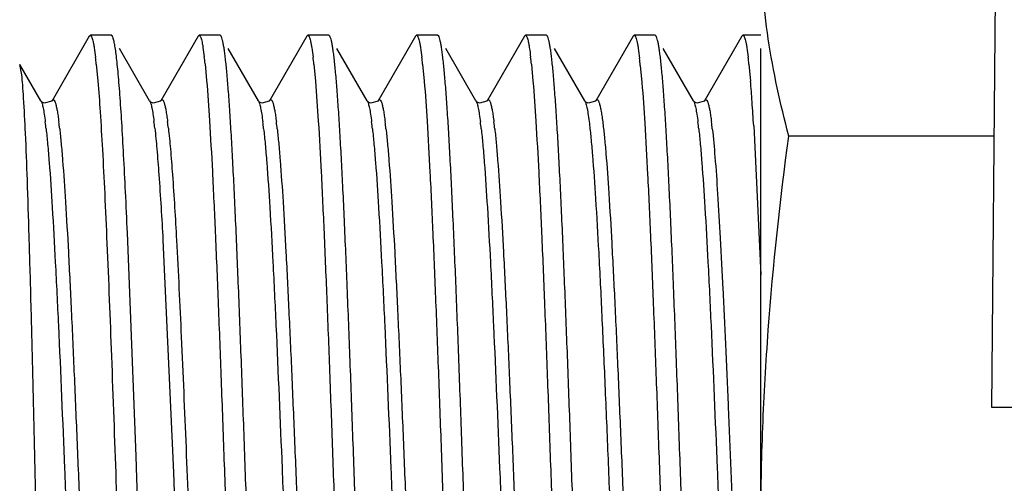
# Model space of a CAD drawing. Header units: inches. Extents: x 0 to 22, y 0 to 17.
# Tile 19 of 35: x 8.458 to 8.709, y 13.381 to 13.499. Entities that reach past the tile are written whole.
import ezdxf

# ---------------------------------------------------------------- set-up
doc = ezdxf.new("R2010")
doc.units = ezdxf.units.IN
doc.header["$LTSCALE"] = 1.21
doc.header["$MEASUREMENT"] = 0
doc.layers.get('0').update_dxf_attribs({"linetype": 'CONTINUOUS'})
doc.layers.add('DIMENSIONS', color=7, linetype='CONTINUOUS')
doc.styles.get("Standard").update_dxf_attribs({"font": 'txt', "width": 0.8})
doc.dimstyles.new('DIMSTYLE_1', dxfattribs={"dimtxt": 0.125, "dimasz": 0.18, "dimexe": 0.18, "dimexo": 0.0625, "dimgap": 0.09, "dimtad": 0, "dimtih": 1, "dimtoh": 1, "dimdec": 3, "dimzin": 4, "dimdsep": 46, "dimtxsty": 'STANDARD', "dimblk": '_FILLED', "dimblk1": '_FILLED', "dimblk2": '_FILLED', "dimcen": 0.09, "dimadec": 0, "dimazin": 0, "dimtp": 0.01, "dimtm": 0.01, "dimtfac": 1, "dimtdec": 3, "dimtofl": 0, "dimtmove": 0, "dimatfit": 3, "dimldrblk": '_FILLED', "dimfxl": 1, "dimtolj": 1, "dimtzin": 4, "dimarcsym": 0})

# ---------------------------------------------------------------- blocks, each defined once
blk = doc.blocks.new('_FILLED')
at = {"color": 0, "linetype": 'BYBLOCK'}
blk.add_solid([(0, 0), (-1, 0.1736111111), (-1, -0.1736111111)], dxfattribs=at)
blk = doc.blocks.new('*D0')
at = {"layer": 'DIMENSIONS', "color": 2, "linetype": 'CONTINUOUS'}
for p, q in [((7.6029088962, 13.7804308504), (7.6029088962, 14.1404308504)), ((8.6667422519, 13.7804308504), (7.4779088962, 13.7804308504)), ((8.6667422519, 13.0004308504), (7.4779088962, 13.0004308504)), ((7.6029088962, 13.0004308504), (7.6029088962, 12.6404308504))]:
    blk.add_line(p, q, dxfattribs=at)
at = {"layer": 'DIMENSIONS', "color": 2, "linetype": 'CONTINUOUS', "xscale": 0.18, "yscale": 0.18, "zscale": 0.18}
for p, rotation in [((7.6029088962, 13.7804308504), 270), ((7.6029088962, 13.0004308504), 90)]:
    blk.add_blockref('_FILLED', p, dxfattribs=dict(at, rotation=rotation))
at = {"layer": 'DIMENSIONS', "color": 2, "linetype": 'CONTINUOUS', "insert": (7.6029088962, 13.4529308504), "char_height": 0.125, "width": 1.225, "attachment_point": 2, "line_spacing_factor": 0.9}
blk.add_mtext('.780{\\Ftxt.shx;\\W1.000000;\\H0.125000; }[19.81]', dxfattribs=at)

msp = doc.modelspace()

# ---------------------------------------------------------------- linework, layer by layer
at = {"color": 7, "linetype": 'CONTINUOUS'}
for p, q in [((8.706099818, 13.4004308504), (8.7092430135, 13.7606053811)), ((8.4756364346, 13.4951971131), (8.4661182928, 13.4787466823)), ((8.4756364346, 13.495197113), (8.4759067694, 13.4954308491)), ((8.4812578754, 13.4954308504), (8.4759067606, 13.4954308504)), ((8.4815282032, 13.4951971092), (8.4812578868, 13.4954308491)), ((8.5034064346, 13.4951971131), (8.4938882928, 13.4787466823)), ((8.5034064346, 13.4951971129), (8.503676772, 13.4954308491)), ((8.5090278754, 13.4954308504), (8.5036767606, 13.4954308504)), ((8.5092982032, 13.495197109), (8.5090278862, 13.4954308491)), ((8.5311764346, 13.4951971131), (8.5216582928, 13.4787466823)), ((8.5311764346, 13.495197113), (8.5314467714, 13.4954308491)), ((8.5367978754, 13.4954308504), (8.5314467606, 13.4954308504)), ((8.5370682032, 13.495197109), (8.5367978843, 13.4954308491)), ((8.5589464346, 13.4951971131), (8.5494282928, 13.4787466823)), ((8.5589464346, 13.495197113), (8.5592167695, 13.4954308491)), ((8.5645678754, 13.4954308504), (8.5592167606, 13.4954308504)), ((8.5648382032, 13.495197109), (8.5645678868, 13.4954308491)), ((8.5867164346, 13.4951971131), (8.5771982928, 13.4787466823)), ((8.5867164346, 13.495197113), (8.586986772, 13.4954308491)), ((8.5923378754, 13.4954308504), (8.5869867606, 13.4954308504)), ((8.5926082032, 13.4951971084), (8.5923378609, 13.4954308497)), ((8.6144864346, 13.4951971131), (8.6049682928, 13.4787466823)), ((8.6144864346, 13.4951971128), (8.6147567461, 13.4954308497)), ((8.6201078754, 13.4954308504), (8.6147567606, 13.4954308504)), ((8.6203782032, 13.495197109), (8.6201078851, 13.4954308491)), ((8.6422564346, 13.4951971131), (8.6327382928, 13.4787466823)), ((8.6422564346, 13.495197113), (8.6425267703, 13.4954308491)), ((8.647099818, 13.4954308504), (8.6425267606, 13.4954308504)), ((8.491046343, 13.4787466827), (8.4833296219, 13.4920829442)), ((8.518816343, 13.4787466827), (8.5110996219, 13.4920829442)), ((8.546586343, 13.4787466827), (8.5388696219, 13.4920829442)), ((8.574356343, 13.4787466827), (8.5666396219, 13.4920829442)), ((8.602126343, 13.4787466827), (8.5944096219, 13.4920829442)), ((8.629896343, 13.4787466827), (8.6221796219, 13.4920829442)), ((8.463276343, 13.4787466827), (8.4579199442, 13.4880030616)), ((8.4584092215, 13.4853632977), (8.4579199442, 13.488003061)), ((8.4774313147, 13.4880677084), (8.477832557, 13.4837512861)), ((8.5051896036, 13.4881792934), (8.5055899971, 13.4839007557)), ((8.5329713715, 13.4880671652), (8.5333725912, 13.4837508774)), ((8.5607413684, 13.4880671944), (8.5611425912, 13.4837508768)), ((8.5885113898, 13.4880669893), (8.5889126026, 13.4837507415)), ((8.6163144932, 13.4877470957), (8.616715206, 13.4833584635)), ((8.6440514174, 13.4880667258), (8.644452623, 13.4837504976)), ((8.463276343, 13.4787466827), (8.4632916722, 13.4787195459)), ((8.4635790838, 13.4784108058), (8.4632916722, 13.4787195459)), ((8.4661182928, 13.4787466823), (8.4661342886, 13.4787736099)), ((8.491046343, 13.4787466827), (8.4910616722, 13.4787195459)), ((8.4913490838, 13.4784108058), (8.4910616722, 13.4787195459)), ((8.4938882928, 13.4787466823), (8.4939042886, 13.4787736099)), ((8.518816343, 13.4787466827), (8.5188316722, 13.4787195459)), ((8.5191190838, 13.4784108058), (8.5188316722, 13.4787195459)), ((8.5216582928, 13.4787466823), (8.5216742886, 13.4787736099)), ((8.546586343, 13.4787466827), (8.5466016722, 13.4787195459)), ((8.5468890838, 13.4784108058), (8.5466016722, 13.4787195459)), ((8.5494282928, 13.4787466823), (8.5494442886, 13.4787736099)), ((8.574356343, 13.4787466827), (8.5743716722, 13.4787195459)), ((8.5746590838, 13.4784108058), (8.5743716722, 13.4787195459)), ((8.5771982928, 13.4787466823), (8.5772142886, 13.4787736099)), ((8.602126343, 13.4787466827), (8.6021416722, 13.4787195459)), ((8.6024290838, 13.4784108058), (8.6021416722, 13.4787195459)), ((8.6049682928, 13.4787466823), (8.6049842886, 13.4787736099)), ((8.629896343, 13.4787466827), (8.6299116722, 13.4787195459)), ((8.6301990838, 13.4784108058), (8.6299116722, 13.4787195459)), ((8.6327382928, 13.4787466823), (8.6327542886, 13.4787736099)), ((8.6452553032, 13.47235743), (8.6470998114, 13.434279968)), ((8.4875770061, 13.3880027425), (8.4853740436, 13.445028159)), ((12.706099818, 13.4004308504), (8.706099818, 13.4004308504)), ((8.4877773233, 13.3823774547), (8.4875770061, 13.3880027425)), ((8.4824479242, 13.3817659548), (8.4826486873, 13.3761015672)), ((8.4881779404, 13.3710653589), (8.4877773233, 13.3823774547))]:
    msp.add_line(p, q, dxfattribs=at)
at = {"color": 6, "linetype": 'CONTINUOUS'}
for p, q in [((8.647099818, 13.2657209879), (8.647099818, 13.4920551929)), ((8.706704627, 13.4697350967), (8.6542295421, 13.4697350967))]:
    msp.add_line(p, q, dxfattribs=at)
at = {"color": 9, "linetype": 'CONTINUOUS'}
for p, q in [((8.4944350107, 13.4431415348), (8.4971287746, 13.3838839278)), ((8.4971287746, 13.3838839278), (8.4973359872, 13.3788193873))]:
    msp.add_line(p, q, dxfattribs=at)
at = {"color": 7, "linetype": 'CONTINUOUS'}
for points in [[(8.4661342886, 13.4787736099), (8.4660477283, 13.4786454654), (8.4641446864, 13.4781071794), (8.4635790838, 13.4784108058)], [(8.4939042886, 13.4787736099), (8.4938177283, 13.4786454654), (8.4919146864, 13.4781071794), (8.4913490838, 13.4784108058)], [(8.5216742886, 13.4787736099), (8.5215877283, 13.4786454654), (8.5196846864, 13.4781071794), (8.5191190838, 13.4784108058)], [(8.5494442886, 13.4787736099), (8.5493577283, 13.4786454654), (8.5474546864, 13.4781071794), (8.5468890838, 13.4784108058)], [(8.5772142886, 13.4787736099), (8.5771277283, 13.4786454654), (8.5752246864, 13.4781071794), (8.5746590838, 13.4784108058)], [(8.6049842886, 13.4787736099), (8.6048977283, 13.4786454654), (8.6029946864, 13.4781071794), (8.6024290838, 13.4784108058)], [(8.6327542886, 13.4787736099), (8.6326677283, 13.4786454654), (8.6307646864, 13.4781071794), (8.6301990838, 13.4784108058)]]:
    msp.add_lwpolyline(points, dxfattribs=at)
for centre, radius, start, end in [((8.361769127, 13.4760630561), 0.1162835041, 5.9255486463, 6.8165462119), ((8.3923219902, 13.4763788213), 0.1134828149, 5.9686717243, 6.8730779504), ((8.4172979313, 13.4760617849), 0.1162947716, 5.9253331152, 6.8163544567), ((8.4450690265, 13.4760619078), 0.1162936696, 5.9253430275, 6.8163811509), ((8.4728340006, 13.4760613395), 0.1162987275, 5.9252643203, 6.8162822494), ((8.4922600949, 13.4751296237), 0.1246944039, 5.8075362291, 6.6547867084), ((8.5283696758, 13.4760608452), 0.1163030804, 5.9251560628, 6.8162259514), ((8.2666480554, 13.4522349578), 0.3791167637, 3.9723101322, 4.768434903), ((8.0033276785, 13.4334941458), 0.6431029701, 3.4645457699, 4.0127972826)]:
    msp.add_arc(centre, radius, start, end, dxfattribs=at)
at = {"color": 9, "linetype": 'CONTINUOUS'}
for centre, radius, start, end in [((8.3534047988, 13.4592157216), 0.1118908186, 6.34042324, 7.2400078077), ((8.3568689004, 13.4592157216), 0.1118908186, 6.3404232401, 7.2400078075), ((8.3850251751, 13.4596821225), 0.1080123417, 6.4070891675, 7.3264389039), ((8.3884892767, 13.4596821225), 0.1080123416, 6.4070891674, 7.326438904), ((8.4089447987, 13.4592157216), 0.1118908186, 6.3404232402, 7.2400078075), ((8.4124089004, 13.4592157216), 0.1118908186, 6.34042324, 7.2400078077), ((8.4367147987, 13.4592157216), 0.1118908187, 6.3404232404, 7.2400078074), ((8.4401789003, 13.4592157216), 0.1118908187, 6.3404232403, 7.2400078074), ((8.4644847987, 13.4592157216), 0.1118908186, 6.3404232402, 7.2400078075), ((8.4679489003, 13.4592157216), 0.1118908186, 6.3404232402, 7.2400078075), ((8.5200247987, 13.4592157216), 0.1118908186, 6.3404232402, 7.2400078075), ((8.5234889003, 13.4592157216), 0.1118908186, 6.3404232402, 7.2400078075)]:
    msp.add_arc(centre, radius, start, end, dxfattribs=at)
at = {"color": 6, "linetype": 'CONTINUOUS'}
for points, knots in [([(8.6542295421, 13.4697350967), (8.652045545, 13.4778858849), (8.6493388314, 13.4902397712), (8.6474256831, 13.5069051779), (8.647099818, 13.5152336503), (8.647099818, 13.5193872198)], [0, 0, 0, 0, 0.5033879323, 0.7522187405, 1, 1, 1, 1]), ([(8.647099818, 13.3704308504), (8.647099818, 13.3787333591), (8.647423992, 13.3953402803), (8.6493234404, 13.4285001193), (8.6520248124, 13.4532787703), (8.6542295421, 13.4697350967)], [0, 0, 0, 0, 0.2500125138, 0.5000249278, 1, 1, 1, 1])]:
    msp.add_open_spline(points, degree=3, knots=knots, dxfattribs=at)
at = {"color": 7, "linetype": 'CONTINUOUS'}
for points, knots in [([(8.4759067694, 13.4954308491), (8.4759691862, 13.495430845), (8.4760699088, 13.4953594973), (8.4761638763, 13.4952255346), (8.4762859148, 13.4949942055), (8.476426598, 13.4945922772), (8.4765878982, 13.4939782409), (8.4767496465, 13.4931921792), (8.4769857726, 13.4918051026), (8.4771335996, 13.490674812), (8.4772306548, 13.4898648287)], [0, 0, 0, 0, 0.0321708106, 0.0557492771, 0.0856679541, 0.1660226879, 0.2748727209, 0.4126760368, 0.5795326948, 1, 1, 1, 1]), ([(8.4853740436, 13.445028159), (8.4852205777, 13.4485108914), (8.4849172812, 13.4551415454), (8.484442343, 13.4645469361), (8.4839687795, 13.4728401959), (8.483559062, 13.4790093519), (8.4832243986, 13.4833155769), (8.4829861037, 13.4860516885), (8.4827484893, 13.4884461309), (8.4825116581, 13.4904918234), (8.4822767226, 13.4921834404), (8.4820433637, 13.4935156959), (8.4818386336, 13.4943990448), (8.4816638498, 13.4949185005), (8.4815750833, 13.4951160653), (8.4815282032, 13.4951971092)], [0, 0, 0, 0, 0.207574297, 0.3952220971, 0.5607375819, 0.7021821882, 0.763352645, 0.8179142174, 0.865713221, 0.9066198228, 0.9405315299, 0.9673809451, 0.9871567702, 0.9944251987, 1, 1, 1, 1]), ([(8.503676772, 13.4954308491), (8.5037385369, 13.4954308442), (8.5038382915, 13.4953609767), (8.5039316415, 13.4952291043), (8.5040525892, 13.4950018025), (8.5041921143, 13.4946067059), (8.5043520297, 13.4940031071), (8.5045124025, 13.4932303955), (8.504746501, 13.4918668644), (8.5048930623, 13.490755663), (8.5049892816, 13.4899593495)], [0, 0, 0, 0, 0.03236355, 0.0559981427, 0.0859524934, 0.1663336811, 0.2751681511, 0.4129253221, 0.5797130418, 1, 1, 1, 1]), ([(8.5209870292, 13.2571110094), (8.5207017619, 13.2605163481), (8.5201727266, 13.2682684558), (8.5194646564, 13.2811879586), (8.518751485, 13.2965394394), (8.5180343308, 13.3139045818), (8.5173152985, 13.3328103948), (8.5165951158, 13.3527415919), (8.5158744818, 13.3731549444), (8.5151539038, 13.3934940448), (8.5144339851, 13.4132045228), (8.5137152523, 13.4317491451), (8.5131003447, 13.4462408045), (8.5126000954, 13.4568748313), (8.5122373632, 13.4640012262), (8.5118751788, 13.4704889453), (8.5115136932, 13.4762937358), (8.5111534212, 13.4813761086), (8.5107945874, 13.4857014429), (8.510482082, 13.4888176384), (8.5102247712, 13.4909090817), (8.5100445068, 13.4921725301), (8.5098650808, 13.4932283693), (8.509687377, 13.4940761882), (8.5095115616, 13.4947138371), (8.5093749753, 13.4950643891), (8.5092982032, 13.495197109)], [0, 0, 0, 0, 0.0429895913, 0.0977403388, 0.1627720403, 0.2363191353, 0.3163816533, 0.4007809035, 0.4872194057, 0.5733438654, 0.6568095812, 0.7353446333, 0.8068121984, 0.8392794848, 0.8692695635, 0.8965788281, 0.9210223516, 0.9424353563, 0.9606748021, 0.9756212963, 0.9818297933, 0.9871828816, 0.9916745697, 0.9953025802, 0.9980711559, 1, 1, 1, 1]), ([(8.5314467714, 13.4954308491), (8.5315091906, 13.4954308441), (8.531609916, 13.4953594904), (8.5317038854, 13.4952255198), (8.5318259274, 13.4949941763), (8.5319666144, 13.4945922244), (8.5321279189, 13.4939781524), (8.5322896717, 13.4931920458), (8.5325258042, 13.4918048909), (8.5326736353, 13.4906745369), (8.5327706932, 13.4898645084)], [0, 0, 0, 0, 0.0321702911, 0.0557486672, 0.085667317, 0.1660221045, 0.2748722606, 0.4126757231, 0.5795325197, 1, 1, 1, 1]), ([(8.5487570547, 13.2571107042), (8.5484717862, 13.2605160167), (8.5479427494, 13.2682680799), (8.5472346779, 13.2811875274), (8.5465215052, 13.2965389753), (8.5458043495, 13.313904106), (8.5450853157, 13.3328099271), (8.5443651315, 13.3527411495), (8.543644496, 13.3731545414), (8.5429239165, 13.3934936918), (8.5422039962, 13.4132042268), (8.5414852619, 13.431748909), (8.540870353, 13.4462406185), (8.5403701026, 13.456874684), (8.5400073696, 13.4640011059), (8.5396451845, 13.47048885), (8.5392836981, 13.4762936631), (8.5389234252, 13.4813760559), (8.5385645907, 13.4857014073), (8.5382520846, 13.488817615), (8.5379947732, 13.4909090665), (8.5378145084, 13.4921725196), (8.537635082, 13.4932283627), (8.5374573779, 13.4940761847), (8.5372815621, 13.4947138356), (8.5371449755, 13.4950643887), (8.5370682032, 13.495197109)], [0, 0, 0, 0, 0.0429892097, 0.0977396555, 0.1627711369, 0.2363180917, 0.3163805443, 0.4007797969, 0.4872183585, 0.5733429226, 0.6568087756, 0.7353439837, 0.8068117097, 0.839279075, 0.8692692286, 0.8965785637, 0.9210221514, 0.9424352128, 0.9606747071, 0.9756212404, 0.9818297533, 0.9871828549, 0.9916745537, 0.9953025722, 0.9980711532, 1, 1, 1, 1]), ([(8.5592167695, 13.4954308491), (8.5592791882, 13.4954308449), (8.5593799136, 13.4953594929), (8.5594738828, 13.4952255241), (8.5595959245, 13.4949941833), (8.5597366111, 13.4945922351), (8.5598979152, 13.4939781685), (8.5600596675, 13.493192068), (8.5602957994, 13.4918049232), (8.5604436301, 13.4906745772), (8.5605406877, 13.4898645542)], [0, 0, 0, 0, 0.0321702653, 0.0557485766, 0.0856671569, 0.1660218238, 0.2748719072, 0.4126753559, 0.5795322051, 1, 1, 1, 1]), ([(8.5765270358, 13.25711093), (8.5762417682, 13.2605162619), (8.5757127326, 13.2682683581), (8.575004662, 13.2811878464), (8.5742914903, 13.2965393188), (8.5735743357, 13.3139044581), (8.5728553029, 13.3328102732), (8.5721351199, 13.352741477), (8.5714144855, 13.3731548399), (8.5706939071, 13.3934939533), (8.569973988, 13.4132044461), (8.5692552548, 13.4317490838), (8.5686403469, 13.4462407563), (8.5681400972, 13.4568747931), (8.5677773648, 13.464001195), (8.5674151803, 13.4704889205), (8.5670536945, 13.4762937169), (8.5666934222, 13.4813760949), (8.5663345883, 13.4857014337), (8.5660220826, 13.4888176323), (8.5657647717, 13.4909090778), (8.5655845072, 13.4921725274), (8.5654050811, 13.4932283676), (8.5652273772, 13.4940761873), (8.5650515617, 13.4947138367), (8.5649149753, 13.495064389), (8.5648382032, 13.495197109)], [0, 0, 0, 0, 0.042989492, 0.0977401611, 0.1627718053, 0.2363188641, 0.3163813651, 0.4007806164, 0.4872191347, 0.5733436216, 0.6568093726, 0.7353444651, 0.8068120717, 0.8392793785, 0.8692694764, 0.8965787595, 0.9210222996, 0.9424353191, 0.9606747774, 0.9756212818, 0.9818297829, 0.9871828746, 0.9916745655, 0.9953025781, 0.9980711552, 1, 1, 1, 1]), ([(8.586986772, 13.4954308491), (8.5870491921, 13.4954308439), (8.5871499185, 13.4953594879), (8.5872438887, 13.4952255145), (8.587365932, 13.4949941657), (8.5875066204, 13.4945922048), (8.5876679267, 13.4939781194), (8.5878296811, 13.4931919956), (8.5880658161, 13.4918048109), (8.5882136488, 13.4906744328), (8.5883107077, 13.4898643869)], [0, 0, 0, 0, 0.0321700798, 0.0557484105, 0.0856670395, 0.1660218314, 0.274872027, 0.412675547, 0.5795324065, 1, 1, 1, 1]), ([(8.6043097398, 13.2569597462), (8.6040237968, 13.2603520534), (8.6034940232, 13.2680819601), (8.6027853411, 13.2809738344), (8.6020715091, 13.2963088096), (8.6013536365, 13.3136681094), (8.6006338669, 13.3325778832), (8.5999129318, 13.3525216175), (8.5991915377, 13.3729545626), (8.5984701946, 13.3933185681), (8.5977495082, 13.4130573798), (8.5970300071, 13.4316318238), (8.5964144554, 13.4461483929), (8.5959136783, 13.4568016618), (8.5955505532, 13.4639414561), (8.5951879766, 13.4704415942), (8.5948260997, 13.4762576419), (8.5944654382, 13.4813499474), (8.5941062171, 13.4856837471), (8.5937933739, 13.4888060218), (8.5935357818, 13.4909015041), (8.593355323, 13.4921673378), (8.5931757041, 13.4932251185), (8.5929978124, 13.4940744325), (8.5928218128, 13.4947131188), (8.592685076, 13.4950642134), (8.5926082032, 13.4951971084)], [0, 0, 0, 0, 0.0427996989, 0.0974001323, 0.1623221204, 0.2357993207, 0.3158293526, 0.4002296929, 0.4866978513, 0.572874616, 0.6564087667, 0.7350215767, 0.8065694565, 0.839075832, 0.8691032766, 0.8964474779, 0.9209228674, 0.9423640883, 0.9606275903, 0.975593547, 0.9818099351, 0.9871696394, 0.991666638, 0.9952986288, 0.9980698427, 1, 1, 1, 1]), ([(8.6147567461, 13.4954308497), (8.6148211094, 13.4954308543), (8.6149246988, 13.4953550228), (8.6150204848, 13.4952147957), (8.6151457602, 13.494971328), (8.6152898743, 13.4945488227), (8.6154552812, 13.4939033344), (8.6156211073, 13.4930770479), (8.6158632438, 13.4916190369), (8.6160148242, 13.490431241), (8.6161143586, 13.4895800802)], [0, 0, 0, 0, 0.0316182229, 0.0550368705, 0.0848544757, 0.1651352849, 0.2740313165, 0.4119676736, 0.5790216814, 1, 1, 1, 1]), ([(8.6320670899, 13.2571102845), (8.6317818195, 13.2605155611), (8.6312527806, 13.2682675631), (8.6305447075, 13.2811869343), (8.6298315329, 13.2965383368), (8.6291143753, 13.3139034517), (8.6283953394, 13.3328092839), (8.6276751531, 13.3527405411), (8.6269545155, 13.3731539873), (8.6262339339, 13.3934932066), (8.6255140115, 13.41320382), (8.6247952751, 13.4317485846), (8.6241803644, 13.4462403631), (8.6236801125, 13.4568744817), (8.6233173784, 13.4640009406), (8.6229551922, 13.470488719), (8.6225937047, 13.4762935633), (8.6222334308, 13.4813759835), (8.6218745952, 13.4857013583), (8.6215620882, 13.4888175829), (8.621304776, 13.4909090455), (8.6211245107, 13.4921725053), (8.6209450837, 13.4932283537), (8.6207673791, 13.4940761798), (8.6205915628, 13.4947138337), (8.6204549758, 13.4950643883), (8.6203782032, 13.495197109)], [0, 0, 0, 0, 0.042988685, 0.0977387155, 0.162769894, 0.2363166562, 0.3163790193, 0.4007782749, 0.4872169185, 0.573341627, 0.656807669, 0.7353430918, 0.8068110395, 0.8392785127, 0.8692687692, 0.8965782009, 0.9210218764, 0.9424350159, 0.9606745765, 0.9756211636, 0.9818296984, 0.9871828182, 0.9916745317, 0.9953025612, 0.9980711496, 1, 1, 1, 1]), ([(8.6425267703, 13.4954308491), (8.6425891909, 13.4954308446), (8.6426899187, 13.4953594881), (8.6427838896, 13.4952255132), (8.6429059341, 13.4949941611), (8.6430466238, 13.494592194), (8.6432079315, 13.4939780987), (8.6433696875, 13.4931919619), (8.6436058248, 13.4918047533), (8.6437536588, 13.4906743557), (8.6438507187, 13.4898642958)], [0, 0, 0, 0, 0.0321697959, 0.0557479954, 0.0856665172, 0.1660211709, 0.2748713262, 0.412674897, 0.5795318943, 1, 1, 1, 1]), ([(8.46213951, 13.3704308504), (8.4619874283, 13.3770546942), (8.4616868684, 13.3900984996), (8.4612318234, 13.4091829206), (8.4607760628, 13.4271380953), (8.4603199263, 13.4434681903), (8.4598656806, 13.4577168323), (8.4594127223, 13.4694799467), (8.4590166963, 13.477567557), (8.458676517, 13.4825451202), (8.458503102, 13.4845141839), (8.4584092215, 13.4853632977)], [0, 0, 0, 0, 0.1728352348, 0.3403512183, 0.4979779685, 0.6413646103, 0.7665043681, 0.8698539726, 0.9484458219, 0.977715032, 1, 1, 1, 1]), ([(8.477832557, 13.4837512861), (8.478051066, 13.4811429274), (8.4784666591, 13.4753254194), (8.4790305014, 13.4657526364), (8.4795974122, 13.4545584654), (8.4803899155, 13.4369655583), (8.481347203, 13.4125415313), (8.4820721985, 13.3923485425), (8.4824479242, 13.3817659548)], [0, 0, 0, 0, 0.0769129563, 0.1713674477, 0.2817734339, 0.4062629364, 0.6888433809, 1, 1, 1, 1]), ([(8.5055899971, 13.4839007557), (8.5058759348, 13.480508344), (8.5064057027, 13.4727782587), (8.50711438, 13.4598861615), (8.5078282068, 13.4445510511), (8.5085460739, 13.4271917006), (8.5092658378, 13.4082819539), (8.509986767, 13.3883383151), (8.5107081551, 13.3679055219), (8.5114294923, 13.3475417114), (8.5121501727, 13.327803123), (8.5128696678, 13.3092289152), (8.5134852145, 13.2947125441), (8.5139859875, 13.284059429), (8.5143491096, 13.2769197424), (8.514711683, 13.2704197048), (8.5150735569, 13.2646037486), (8.5154342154, 13.2595115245), (8.5157934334, 13.255177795), (8.516106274, 13.2520555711), (8.5163638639, 13.2499601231), (8.5165443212, 13.2486943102), (8.5167239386, 13.2476365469), (8.5169018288, 13.2467872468), (8.5170778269, 13.2461485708), (8.5172145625, 13.2457974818), (8.5172914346, 13.245664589)], [0, 0, 0, 0, 0.0428012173, 0.0974028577, 0.1623257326, 0.2358035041, 0.31583381, 0.4002341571, 0.4867020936, 0.5728784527, 0.6564120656, 0.7350242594, 0.8065714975, 0.8390775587, 0.8691046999, 0.8964486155, 0.920923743, 0.9423647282, 0.9606280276, 0.9755938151, 0.9818101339, 0.9871697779, 0.9916667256, 0.9952986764, 0.9980698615, 1, 1, 1, 1]), ([(8.5333725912, 13.4837508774), (8.5336578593, 13.480345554), (8.5341868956, 13.4725934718), (8.5348949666, 13.459674), (8.535608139, 13.4443225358), (8.5363252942, 13.4269573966), (8.5370443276, 13.4080515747), (8.5377645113, 13.3881203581), (8.5384851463, 13.367706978), (8.5392057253, 13.3473678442), (8.5399256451, 13.3276573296), (8.5406443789, 13.3091126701), (8.5412592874, 13.2946209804), (8.5417595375, 13.2839869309), (8.5421222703, 13.2768605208), (8.5424844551, 13.2703727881), (8.5428459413, 13.2645679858), (8.5432062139, 13.2594856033), (8.5435650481, 13.2551602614), (8.5438775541, 13.252044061), (8.5441348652, 13.249952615), (8.5443151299, 13.2486891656), (8.5444945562, 13.2476333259), (8.5446722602, 13.2467855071), (8.5448480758, 13.246147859), (8.5449846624, 13.2457973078), (8.5450614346, 13.2456645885)], [0, 0, 0, 0, 0.0429893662, 0.0977399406, 0.1627715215, 0.2363185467, 0.316381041, 0.4007803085, 0.4872188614, 0.5733433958, 0.6568092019, 0.7353443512, 0.8068120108, 0.8392793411, 0.8692694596, 0.8965787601, 0.9210223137, 0.9424353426, 0.9606748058, 0.9756213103, 0.9818298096, 0.9871828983, 0.9916745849, 0.995302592, 0.9980711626, 1, 1, 1, 1]), ([(8.5611425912, 13.4837508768), (8.5614278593, 13.4803455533), (8.5619568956, 13.4725934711), (8.5626649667, 13.4596739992), (8.563378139, 13.4443225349), (8.5640952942, 13.4269573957), (8.5648143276, 13.4080515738), (8.5655345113, 13.3881203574), (8.5662551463, 13.3677069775), (8.5669757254, 13.3473678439), (8.5676956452, 13.3276573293), (8.5684143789, 13.3091126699), (8.5690292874, 13.2946209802), (8.5695295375, 13.2839869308), (8.5698922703, 13.2768605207), (8.5702544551, 13.270372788), (8.5706159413, 13.2645679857), (8.5709762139, 13.2594856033), (8.5713350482, 13.2551602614), (8.5716475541, 13.252044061), (8.5719048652, 13.249952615), (8.5720851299, 13.2486891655), (8.5722645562, 13.2476333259), (8.5724422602, 13.2467855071), (8.5726180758, 13.246147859), (8.5727546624, 13.2457973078), (8.5728314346, 13.2456645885)], [0, 0, 0, 0, 0.042989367, 0.0977399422, 0.1627715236, 0.2363185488, 0.316381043, 0.4007803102, 0.4872188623, 0.5733433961, 0.6568092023, 0.7353443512, 0.8068120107, 0.8392793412, 0.8692694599, 0.8965787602, 0.921022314, 0.9424353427, 0.9606748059, 0.9756213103, 0.9818298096, 0.9871828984, 0.991674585, 0.9953025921, 0.9980711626, 1, 1, 1, 1]), ([(8.5889126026, 13.4837507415), (8.5891978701, 13.4803454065), (8.5897269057, 13.4725933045), (8.5904349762, 13.4596738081), (8.591148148, 13.4443223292), (8.5918653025, 13.4269571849), (8.5925843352, 13.4080513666), (8.5933045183, 13.3881201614), (8.5940251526, 13.3677067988), (8.594745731, 13.3473676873), (8.5954656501, 13.327657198), (8.5961843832, 13.3091125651), (8.5967992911, 13.2946208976), (8.5972995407, 13.2839868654), (8.5976622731, 13.2768604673), (8.5980244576, 13.2703727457), (8.5983859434, 13.2645679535), (8.5987462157, 13.2594855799), (8.5991050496, 13.2551602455), (8.5994175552, 13.2520440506), (8.5996748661, 13.2499526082), (8.5998551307, 13.2486891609), (8.6000345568, 13.247633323), (8.6002122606, 13.2467855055), (8.6003880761, 13.2461478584), (8.6005246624, 13.2457973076), (8.6006014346, 13.2456645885)], [0, 0, 0, 0, 0.042989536, 0.0977402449, 0.1627719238, 0.2363190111, 0.3163815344, 0.4007808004, 0.4872193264, 0.5733438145, 0.65680956, 0.7353446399, 0.8068122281, 0.8392795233, 0.8692696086, 0.8965788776, 0.9210224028, 0.9424354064, 0.9606748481, 0.9756213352, 0.9818298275, 0.9871829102, 0.9916745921, 0.9953025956, 0.9980711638, 1, 1, 1, 1]), ([(8.616715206, 13.4833584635), (8.6169987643, 13.4799199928), (8.6175259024, 13.4721115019), (8.6182323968, 13.4591219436), (8.6189438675, 13.4437288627), (8.6196591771, 13.4263493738), (8.6203763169, 13.4074542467), (8.6210945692, 13.3875556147), (8.6218132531, 13.3671928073), (8.6225318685, 13.3469177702), (8.6232498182, 13.3272800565), (8.6239665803, 13.3088119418), (8.6245798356, 13.2943841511), (8.6250787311, 13.2837994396), (8.6254404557, 13.2767073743), (8.6258016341, 13.2702514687), (8.6261621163, 13.2644755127), (8.6265213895, 13.25941858), (8.6268792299, 13.255114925), (8.627190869, 13.2520142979), (8.6274474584, 13.2499331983), (8.6276272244, 13.2486758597), (8.6278061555, 13.2476249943), (8.6279833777, 13.246781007), (8.6281587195, 13.2461460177), (8.6282949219, 13.2457968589), (8.6283714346, 13.2456645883)], [0, 0, 0, 0, 0.0434749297, 0.0986096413, 0.163921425, 0.2376468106, 0.3177920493, 0.4021882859, 0.4885508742, 0.5745416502, 0.6578325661, 0.7361690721, 0.8074316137, 0.8397991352, 0.869693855, 0.8969139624, 0.9212761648, 0.9426171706, 0.960795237, 0.9756920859, 0.9818804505, 0.9872166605, 0.9916948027, 0.9953126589, 0.9980745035, 1, 1, 1, 1])]:
    msp.add_open_spline(points, degree=3, knots=knots, dxfattribs=at)
at = {"color": 9, "linetype": 'CONTINUOUS'}
for points, knots in [([(8.4632916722, 13.4787195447), (8.4633457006, 13.4786216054), (8.4634481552, 13.4783850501), (8.4636499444, 13.4777679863), (8.4638867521, 13.4767262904), (8.4641567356, 13.4751620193), (8.4643194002, 13.4739774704), (8.4644035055, 13.47331687)], [0, 0, 0, 0, 0.0606485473, 0.1392678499, 0.3518623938, 0.63892142, 1, 1, 1, 1]), ([(8.4661342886, 13.4787736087), (8.4661657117, 13.4788251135), (8.4662264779, 13.47891139), (8.4663377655, 13.4790051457), (8.4664651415, 13.4790252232), (8.4665841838, 13.4789603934), (8.4666908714, 13.478835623), (8.466797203, 13.4786503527), (8.4669033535, 13.4784021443), (8.467010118, 13.4780900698), (8.4671172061, 13.4777138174), (8.4672701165, 13.4770860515), (8.4674559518, 13.4761399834), (8.4676690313, 13.4748134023), (8.4678005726, 13.473843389), (8.4678676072, 13.47331687)], [0, 0, 0, 0, 0.0283418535, 0.0494126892, 0.0665292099, 0.0852534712, 0.1100871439, 0.1431125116, 0.1852000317, 0.2367471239, 0.2979502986, 0.3689068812, 0.5402086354, 0.7506702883, 1, 1, 1, 1]), ([(8.4910616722, 13.478719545), (8.4911147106, 13.4786234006), (8.491215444, 13.4783917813), (8.49141388, 13.4777890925), (8.4916469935, 13.4767738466), (8.4919127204, 13.4752510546), (8.4920728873, 13.4740985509), (8.492155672, 13.4734561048)], [0, 0, 0, 0, 0.0610866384, 0.1400150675, 0.3528393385, 0.6396351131, 1, 1, 1, 1]), ([(8.4939042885, 13.478773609), (8.4939354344, 13.4788246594), (8.4939957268, 13.4789103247), (8.4941055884, 13.4790036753), (8.4942310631, 13.4790256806), (8.4943492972, 13.4789643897), (8.4944551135, 13.4788436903), (8.494560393, 13.4786639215), (8.494665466, 13.4784225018), (8.4947711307, 13.4781185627), (8.4948771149, 13.4777517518), (8.4950284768, 13.4771391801), (8.4952124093, 13.4762152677), (8.4954232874, 13.4749190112), (8.4955534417, 13.4739708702), (8.4956197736, 13.4734561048)], [0, 0, 0, 0, 0.0287226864, 0.050140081, 0.0674984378, 0.0862916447, 0.1110747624, 0.1439949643, 0.1859558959, 0.2373708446, 0.2984451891, 0.3692814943, 0.540382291, 0.7507134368, 1, 1, 1, 1]), ([(8.5188316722, 13.4787195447), (8.5188857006, 13.4786216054), (8.5189881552, 13.4783850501), (8.5191899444, 13.4777679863), (8.5194267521, 13.4767262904), (8.5196967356, 13.4751620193), (8.5198594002, 13.4739774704), (8.5199435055, 13.47331687)], [0, 0, 0, 0, 0.0606485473, 0.1392678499, 0.3518623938, 0.63892142, 1, 1, 1, 1]), ([(8.5216742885, 13.4787736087), (8.5217057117, 13.4788251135), (8.5217664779, 13.47891139), (8.5218777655, 13.4790051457), (8.5220051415, 13.4790252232), (8.5221241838, 13.4789603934), (8.5222308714, 13.478835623), (8.522337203, 13.4786503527), (8.5224433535, 13.4784021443), (8.522550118, 13.4780900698), (8.5226572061, 13.4777138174), (8.5228101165, 13.4770860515), (8.5229959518, 13.4761399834), (8.5232090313, 13.4748134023), (8.5233405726, 13.473843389), (8.5234076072, 13.47331687)], [0, 0, 0, 0, 0.0283418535, 0.0494126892, 0.0665292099, 0.0852534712, 0.1100871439, 0.1431125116, 0.1852000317, 0.2367471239, 0.2979502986, 0.3689068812, 0.5402086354, 0.7506702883, 1, 1, 1, 1]), ([(8.5466016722, 13.4787195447), (8.5466557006, 13.4786216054), (8.5467581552, 13.4783850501), (8.5469599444, 13.4777679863), (8.5471967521, 13.4767262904), (8.5474667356, 13.4751620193), (8.5476294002, 13.4739774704), (8.5477135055, 13.47331687)], [0, 0, 0, 0, 0.0606485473, 0.1392678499, 0.3518623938, 0.63892142, 1, 1, 1, 1]), ([(8.5494442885, 13.4787736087), (8.5494757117, 13.4788251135), (8.5495364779, 13.47891139), (8.5496477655, 13.4790051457), (8.5497751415, 13.4790252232), (8.5498941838, 13.4789603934), (8.5500008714, 13.478835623), (8.550107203, 13.4786503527), (8.5502133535, 13.4784021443), (8.550320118, 13.4780900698), (8.5504272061, 13.4777138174), (8.5505801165, 13.4770860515), (8.5507659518, 13.4761399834), (8.5509790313, 13.4748134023), (8.5511105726, 13.473843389), (8.5511776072, 13.47331687)], [0, 0, 0, 0, 0.0283418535, 0.0494126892, 0.0665292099, 0.0852534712, 0.1100871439, 0.1431125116, 0.1852000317, 0.2367471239, 0.2979502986, 0.3689068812, 0.5402086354, 0.7506702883, 1, 1, 1, 1]), ([(8.5743716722, 13.4787195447), (8.5744257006, 13.4786216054), (8.5745281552, 13.4783850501), (8.5747299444, 13.4777679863), (8.5749667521, 13.4767262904), (8.5752367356, 13.4751620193), (8.5753994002, 13.4739774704), (8.5754835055, 13.47331687)], [0, 0, 0, 0, 0.0606485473, 0.1392678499, 0.3518623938, 0.63892142, 1, 1, 1, 1]), ([(8.5772142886, 13.4787736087), (8.5772457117, 13.4788251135), (8.5773064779, 13.47891139), (8.5774177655, 13.4790051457), (8.5775451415, 13.4790252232), (8.5776641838, 13.4789603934), (8.5777708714, 13.478835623), (8.577877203, 13.4786503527), (8.5779833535, 13.4784021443), (8.578090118, 13.4780900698), (8.5781972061, 13.4777138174), (8.5783501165, 13.4770860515), (8.5785359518, 13.4761399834), (8.5787490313, 13.4748134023), (8.5788805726, 13.473843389), (8.5789476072, 13.47331687)], [0, 0, 0, 0, 0.0283418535, 0.0494126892, 0.0665292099, 0.0852534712, 0.1100871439, 0.1431125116, 0.1852000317, 0.2367471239, 0.2979502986, 0.3689068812, 0.5402086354, 0.7506702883, 1, 1, 1, 1]), ([(8.6021416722, 13.4787195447), (8.6021984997, 13.47861653), (8.6023057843, 13.4783659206), (8.6025169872, 13.4777077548), (8.6027641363, 13.4765901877), (8.6030460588, 13.4749067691), (8.6032157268, 13.4736301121), (8.6033035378, 13.4729173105)], [0, 0, 0, 0, 0.0594642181, 0.1372496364, 0.3492283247, 0.6370010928, 1, 1, 1, 1]), ([(8.6049842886, 13.4787736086), (8.6050164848, 13.4788263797), (8.6050785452, 13.4789143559), (8.605193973, 13.4790091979), (8.6053266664, 13.4790234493), (8.6054478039, 13.4789485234), (8.6055570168, 13.4788120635), (8.6056662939, 13.4786109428), (8.6057754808, 13.4783432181), (8.6058853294, 13.4780077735), (8.6059955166, 13.477604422), (8.60615277, 13.4769330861), (8.6063439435, 13.4759235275), (8.6065631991, 13.4745101), (8.606698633, 13.4734774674), (8.6067676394, 13.4729173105)], [0, 0, 0, 0, 0.0273175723, 0.0474606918, 0.0639473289, 0.0825151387, 0.1075033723, 0.1408212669, 0.1832533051, 0.2351562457, 0.2967034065, 0.3679786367, 0.5398041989, 0.7505908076, 1, 1, 1, 1]), ([(8.6299116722, 13.4787195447), (8.6299657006, 13.4786216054), (8.6300681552, 13.4783850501), (8.6302699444, 13.4777679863), (8.6305067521, 13.4767262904), (8.6307767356, 13.4751620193), (8.6309394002, 13.4739774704), (8.6310235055, 13.47331687)], [0, 0, 0, 0, 0.0606485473, 0.1392678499, 0.3518623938, 0.63892142, 1, 1, 1, 1]), ([(8.6327542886, 13.4787736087), (8.6327857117, 13.4788251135), (8.6328464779, 13.47891139), (8.6329577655, 13.4790051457), (8.6330851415, 13.4790252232), (8.6332041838, 13.4789603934), (8.6333108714, 13.478835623), (8.633417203, 13.4786503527), (8.6335233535, 13.4784021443), (8.633630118, 13.4780900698), (8.6337372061, 13.4777138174), (8.6338901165, 13.4770860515), (8.6340759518, 13.4761399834), (8.6342890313, 13.4748134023), (8.6344205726, 13.473843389), (8.6344876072, 13.47331687)], [0, 0, 0, 0, 0.0283418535, 0.0494126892, 0.0665292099, 0.0852534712, 0.1100871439, 0.1431125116, 0.1852000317, 0.2367471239, 0.2979502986, 0.3689068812, 0.5402086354, 0.7506702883, 1, 1, 1, 1]), ([(8.4646112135, 13.4715724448), (8.4647564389, 13.4702742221), (8.465037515, 13.4674211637), (8.4655908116, 13.4607443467), (8.4662548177, 13.4506918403), (8.4670180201, 13.4368170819), (8.4680850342, 13.4146018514), (8.4690862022, 13.3906484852), (8.4700989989, 13.3657128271), (8.4708708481, 13.3468355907), (8.4715241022, 13.3314670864), (8.4720536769, 13.3196906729), (8.4724438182, 13.3114111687), (8.4728337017, 13.3035960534), (8.4732232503, 13.2963068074), (8.4736123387, 13.289600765), (8.4740007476, 13.2835306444), (8.4743882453, 13.278144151), (8.4747740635, 13.2734834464), (8.4751579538, 13.2695850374), (8.4754933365, 13.2668289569), (8.475771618, 13.2650296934), (8.4759643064, 13.2639873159), (8.4761549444, 13.2631523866), (8.4763440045, 13.2625276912), (8.4765113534, 13.2621372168), (8.4766577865, 13.2619404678), (8.4767582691, 13.2618595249), (8.4768699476, 13.2618366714), (8.4769781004, 13.2618819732), (8.4770761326, 13.2619794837), (8.4771324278, 13.2620650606), (8.477161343, 13.2621150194)], [0, 0, 0, 0, 0.0185946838, 0.0408048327, 0.0953643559, 0.161989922, 0.2386013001, 0.4119472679, 0.5032478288, 0.5938383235, 0.6808778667, 0.7222065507, 0.7616378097, 0.7988622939, 0.8335881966, 0.8655436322, 0.8944789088, 0.9201687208, 0.942414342, 0.9610460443, 0.9759264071, 0.9819276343, 0.9869581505, 0.9910153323, 0.9941053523, 0.9962554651, 0.9970066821, 0.997580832, 0.9980533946, 0.9985488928, 0.9991783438, 1, 1, 1, 1]), ([(8.4680753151, 13.4715724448), (8.4682115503, 13.4703545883), (8.4684760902, 13.4676899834), (8.4689974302, 13.4614913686), (8.4696247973, 13.4522063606), (8.4703459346, 13.4394140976), (8.4710706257, 13.4246933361), (8.4717981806, 13.4084555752), (8.4725270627, 13.3911546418), (8.4732566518, 13.373274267), (8.4739863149, 13.3553143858), (8.4747155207, 13.3377771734), (8.4754434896, 13.3211529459), (8.4761695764, 13.3059064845), (8.4767946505, 13.2942610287), (8.4773057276, 13.2859503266), (8.4776721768, 13.2805755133), (8.478037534, 13.2758297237), (8.4784016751, 13.2717462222), (8.4787625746, 13.2683526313), (8.4791211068, 13.2656732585), (8.4794346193, 13.263895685), (8.4797041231, 13.2628502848), (8.479841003, 13.2624533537), (8.4799146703, 13.2622899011)], [0, 0, 0, 0, 0.0175309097, 0.0383034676, 0.0889866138, 0.1506546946, 0.2215947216, 0.2998303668, 0.3831793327, 0.4693153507, 0.5558337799, 0.6403192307, 0.7204134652, 0.7938818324, 0.8586765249, 0.8872471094, 0.912995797, 0.935744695, 0.955338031, 0.9716441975, 0.984558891, 0.9940121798, 0.9974351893, 1, 1, 1, 1]), ([(8.4923628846, 13.4717354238), (8.4925610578, 13.4699827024), (8.4929362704, 13.466034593), (8.4936706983, 13.4565054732), (8.4941290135, 13.4487250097), (8.4944350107, 13.4431415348)], [0, 0, 0, 0, 0.1845607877, 0.4149083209, 1, 1, 1, 1]), ([(8.4958269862, 13.4717354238), (8.4960251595, 13.4699827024), (8.496400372, 13.466034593), (8.4971347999, 13.4565054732), (8.4975931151, 13.4487250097), (8.4978991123, 13.4431415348)], [0, 0, 0, 0, 0.1845607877, 0.4149083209, 1, 1, 1, 1]), ([(8.5201512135, 13.4715724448), (8.5202964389, 13.4702742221), (8.520577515, 13.4674211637), (8.5211308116, 13.4607443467), (8.5217948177, 13.4506918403), (8.5225580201, 13.4368170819), (8.5236250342, 13.4146018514), (8.5246262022, 13.3906484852), (8.5256389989, 13.3657128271), (8.5264108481, 13.3468355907), (8.5270641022, 13.3314670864), (8.5275936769, 13.3196906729), (8.5279838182, 13.3114111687), (8.5283737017, 13.3035960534), (8.5287632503, 13.2963068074), (8.5291523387, 13.289600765), (8.5295407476, 13.2835306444), (8.5299282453, 13.278144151), (8.5303140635, 13.2734834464), (8.5306979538, 13.2695850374), (8.5310333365, 13.2668289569), (8.531311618, 13.2650296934), (8.5315043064, 13.2639873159), (8.5316949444, 13.2631523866), (8.5318840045, 13.2625276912), (8.5320513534, 13.2621372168), (8.5321977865, 13.2619404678), (8.5322982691, 13.2618595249), (8.5324099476, 13.2618366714), (8.5325181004, 13.2618819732), (8.5326161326, 13.2619794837), (8.5326724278, 13.2620650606), (8.532701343, 13.2621150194)], [0, 0, 0, 0, 0.0185946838, 0.0408048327, 0.0953643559, 0.161989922, 0.2386013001, 0.4119472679, 0.5032478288, 0.5938383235, 0.6808778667, 0.7222065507, 0.7616378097, 0.7988622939, 0.8335881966, 0.8655436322, 0.8944789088, 0.9201687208, 0.942414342, 0.9610460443, 0.9759264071, 0.9819276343, 0.9869581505, 0.9910153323, 0.9941053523, 0.9962554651, 0.9970066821, 0.997580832, 0.9980533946, 0.9985488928, 0.9991783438, 1, 1, 1, 1]), ([(8.5236153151, 13.4715724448), (8.5237515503, 13.4703545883), (8.5240160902, 13.4676899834), (8.5245374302, 13.4614913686), (8.5251647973, 13.4522063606), (8.5258859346, 13.4394140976), (8.5266106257, 13.4246933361), (8.5273381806, 13.4084555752), (8.5280670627, 13.3911546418), (8.5287966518, 13.373274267), (8.5295263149, 13.3553143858), (8.5302555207, 13.3377771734), (8.5309834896, 13.3211529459), (8.5317095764, 13.3059064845), (8.5323346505, 13.2942610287), (8.5328457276, 13.2859503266), (8.5332121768, 13.2805755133), (8.533577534, 13.2758297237), (8.5339416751, 13.2717462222), (8.5343025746, 13.2683526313), (8.5346611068, 13.2656732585), (8.5349746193, 13.263895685), (8.5352441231, 13.2628502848), (8.535381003, 13.2624533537), (8.5354546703, 13.2622899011)], [0, 0, 0, 0, 0.0175309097, 0.0383034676, 0.0889866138, 0.1506546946, 0.2215947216, 0.2998303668, 0.3831793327, 0.4693153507, 0.5558337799, 0.6403192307, 0.7204134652, 0.7938818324, 0.8586765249, 0.8872471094, 0.912995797, 0.935744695, 0.955338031, 0.9716441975, 0.984558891, 0.9940121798, 0.9974351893, 1, 1, 1, 1]), ([(8.5479212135, 13.4715724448), (8.5480664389, 13.4702742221), (8.548347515, 13.4674211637), (8.5489008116, 13.4607443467), (8.5495648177, 13.4506918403), (8.5503280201, 13.4368170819), (8.5513950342, 13.4146018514), (8.5523962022, 13.3906484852), (8.5534089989, 13.3657128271), (8.5541808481, 13.3468355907), (8.5548341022, 13.3314670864), (8.5553636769, 13.3196906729), (8.5557538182, 13.3114111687), (8.5561437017, 13.3035960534), (8.5565332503, 13.2963068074), (8.5569223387, 13.289600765), (8.5573107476, 13.2835306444), (8.5576982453, 13.278144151), (8.5580840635, 13.2734834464), (8.5584679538, 13.2695850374), (8.5588033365, 13.2668289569), (8.559081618, 13.2650296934), (8.5592743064, 13.2639873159), (8.5594649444, 13.2631523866), (8.5596540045, 13.2625276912), (8.5598213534, 13.2621372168), (8.5599677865, 13.2619404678), (8.5600682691, 13.2618595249), (8.5601799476, 13.2618366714), (8.5602881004, 13.2618819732), (8.5603861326, 13.2619794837), (8.5604424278, 13.2620650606), (8.560471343, 13.2621150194)], [0, 0, 0, 0, 0.0185946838, 0.0408048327, 0.0953643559, 0.161989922, 0.2386013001, 0.4119472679, 0.5032478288, 0.5938383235, 0.6808778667, 0.7222065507, 0.7616378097, 0.7988622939, 0.8335881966, 0.8655436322, 0.8944789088, 0.9201687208, 0.942414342, 0.9610460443, 0.9759264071, 0.9819276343, 0.9869581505, 0.9910153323, 0.9941053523, 0.9962554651, 0.9970066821, 0.997580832, 0.9980533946, 0.9985488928, 0.9991783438, 1, 1, 1, 1]), ([(8.5513853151, 13.4715724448), (8.5515215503, 13.4703545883), (8.5517860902, 13.4676899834), (8.5523074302, 13.4614913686), (8.5529347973, 13.4522063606), (8.5536559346, 13.4394140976), (8.5543806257, 13.4246933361), (8.5551081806, 13.4084555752), (8.5558370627, 13.3911546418), (8.5565666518, 13.373274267), (8.5572963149, 13.3553143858), (8.5580255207, 13.3377771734), (8.5587534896, 13.3211529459), (8.5594795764, 13.3059064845), (8.5601046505, 13.2942610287), (8.5606157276, 13.2859503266), (8.5609821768, 13.2805755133), (8.561347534, 13.2758297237), (8.5617116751, 13.2717462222), (8.5620725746, 13.2683526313), (8.5624311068, 13.2656732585), (8.5627446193, 13.263895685), (8.5630141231, 13.2628502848), (8.563151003, 13.2624533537), (8.5632246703, 13.2622899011)], [0, 0, 0, 0, 0.0175309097, 0.0383034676, 0.0889866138, 0.1506546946, 0.2215947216, 0.2998303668, 0.3831793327, 0.4693153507, 0.5558337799, 0.6403192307, 0.7204134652, 0.7938818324, 0.8586765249, 0.8872471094, 0.912995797, 0.935744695, 0.955338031, 0.9716441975, 0.984558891, 0.9940121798, 0.9974351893, 1, 1, 1, 1]), ([(8.5756912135, 13.4715724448), (8.5758364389, 13.4702742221), (8.576117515, 13.4674211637), (8.5766708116, 13.4607443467), (8.5773348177, 13.4506918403), (8.5780980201, 13.4368170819), (8.5791650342, 13.4146018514), (8.5801662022, 13.3906484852), (8.5811789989, 13.3657128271), (8.5819508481, 13.3468355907), (8.5826041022, 13.3314670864), (8.5831336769, 13.3196906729), (8.5835238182, 13.3114111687), (8.5839137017, 13.3035960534), (8.5843032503, 13.2963068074), (8.5846923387, 13.289600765), (8.5850807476, 13.2835306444), (8.5854682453, 13.278144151), (8.5858540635, 13.2734834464), (8.5862379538, 13.2695850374), (8.5865733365, 13.2668289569), (8.586851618, 13.2650296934), (8.5870443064, 13.2639873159), (8.5872349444, 13.2631523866), (8.5874240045, 13.2625276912), (8.5875913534, 13.2621372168), (8.5877377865, 13.2619404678), (8.5878382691, 13.2618595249), (8.5879499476, 13.2618366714), (8.5880581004, 13.2618819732), (8.5881561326, 13.2619794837), (8.5882124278, 13.2620650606), (8.588241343, 13.2621150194)], [0, 0, 0, 0, 0.0185946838, 0.0408048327, 0.0953643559, 0.161989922, 0.2386013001, 0.4119472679, 0.5032478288, 0.5938383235, 0.6808778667, 0.7222065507, 0.7616378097, 0.7988622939, 0.8335881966, 0.8655436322, 0.8944789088, 0.9201687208, 0.942414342, 0.9610460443, 0.9759264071, 0.9819276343, 0.9869581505, 0.9910153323, 0.9941053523, 0.9962554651, 0.9970066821, 0.997580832, 0.9980533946, 0.9985488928, 0.9991783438, 1, 1, 1, 1]), ([(8.5791553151, 13.4715724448), (8.5792915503, 13.4703545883), (8.5795560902, 13.4676899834), (8.5800774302, 13.4614913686), (8.5807047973, 13.4522063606), (8.5814259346, 13.4394140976), (8.5821506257, 13.4246933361), (8.5828781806, 13.4084555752), (8.5836070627, 13.3911546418), (8.5843366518, 13.373274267), (8.5850663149, 13.3553143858), (8.5857955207, 13.3377771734), (8.5865234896, 13.3211529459), (8.5872495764, 13.3059064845), (8.5878746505, 13.2942610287), (8.5883857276, 13.2859503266), (8.5887521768, 13.2805755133), (8.589117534, 13.2758297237), (8.5894816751, 13.2717462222), (8.5898425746, 13.2683526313), (8.5902011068, 13.2656732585), (8.5905146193, 13.263895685), (8.5907841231, 13.2628502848), (8.590921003, 13.2624533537), (8.5909946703, 13.2622899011)], [0, 0, 0, 0, 0.0175309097, 0.0383034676, 0.0889866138, 0.1506546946, 0.2215947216, 0.2998303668, 0.3831793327, 0.4693153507, 0.5558337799, 0.6403192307, 0.7204134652, 0.7938818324, 0.8586765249, 0.8872471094, 0.912995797, 0.935744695, 0.955338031, 0.9716441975, 0.984558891, 0.9940121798, 0.9974351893, 1, 1, 1, 1]), ([(8.6033035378, 13.4729173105), (8.6034524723, 13.4717083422), (8.6037386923, 13.4690224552), (8.6043014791, 13.4626355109), (8.6049733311, 13.4528610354), (8.6057444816, 13.4392198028), (8.6065199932, 13.4233638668), (8.6072992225, 13.4058037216), (8.6080800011, 13.3871045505), (8.6088615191, 13.3678684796), (8.6096429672, 13.3487149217), (8.6103038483, 13.3330856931), (8.6108397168, 13.3210859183), (8.6112347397, 13.3126350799), (8.6116295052, 13.3046504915), (8.6120239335, 13.2971965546), (8.6124178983, 13.2903333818), (8.6128111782, 13.2841162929), (8.6132035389, 13.2785953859), (8.6135942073, 13.2738149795), (8.6139829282, 13.2698134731), (8.614322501, 13.2669826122), (8.6146042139, 13.2651329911), (8.6147993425, 13.2640603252), (8.6149923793, 13.2632002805), (8.6151838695, 13.2625557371), (8.6153531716, 13.2621520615), (8.6155013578, 13.2619473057), (8.615602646, 13.261862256), (8.6157157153, 13.2618359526), (8.6158258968, 13.2618800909), (8.6159252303, 13.2619781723), (8.6159821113, 13.2620645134), (8.616011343, 13.2621150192)], [0, 0, 0, 0, 0.0172283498, 0.0381984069, 0.0906817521, 0.1557900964, 0.2314409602, 0.3152069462, 0.4043968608, 0.4961436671, 0.5874975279, 0.6755213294, 0.7173935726, 0.7573858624, 0.7951764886, 0.8304616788, 0.8629581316, 0.8924054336, 0.9185683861, 0.9412393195, 0.9602406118, 0.9754280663, 0.981557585, 0.9866987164, 0.9908482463, 0.9940116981, 0.9962153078, 0.996985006, 0.9975712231, 0.998048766, 0.9985445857, 0.9991746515, 1, 1, 1, 1]), ([(8.6067676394, 13.4729173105), (8.6069076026, 13.4717811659), (8.6071776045, 13.4692688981), (8.607709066, 13.4633316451), (8.6083453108, 13.4542919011), (8.6090756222, 13.4416982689), (8.6098099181, 13.4270531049), (8.610547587, 13.4107779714), (8.611286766, 13.3933412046), (8.6120267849, 13.3752448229), (8.61276696, 13.3570098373), (8.6135066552, 13.3391612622), (8.6142453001, 13.3222129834), (8.6148761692, 13.3088771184), (8.6153891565, 13.2990224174), (8.6157620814, 13.2923684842), (8.6161344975, 13.2862774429), (8.6165062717, 13.2807931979), (8.6168769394, 13.2759551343), (8.6172463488, 13.2717981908), (8.6176122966, 13.268351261), (8.6179758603, 13.2656399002), (8.6182935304, 13.2638490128), (8.6185675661, 13.2628046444), (8.6187067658, 13.2624119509), (8.6187820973, 13.262252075)], [0, 0, 0, 0, 0.0162679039, 0.0359036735, 0.0847100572, 0.1450410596, 0.2151725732, 0.2930933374, 0.3765655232, 0.463190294, 0.5504775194, 0.6359178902, 0.7170555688, 0.7915593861, 0.8256460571, 0.8572909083, 0.8862671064, 0.9123674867, 0.935406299, 0.9552210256, 0.9716745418, 0.9846584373, 0.9941006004, 0.9974884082, 1, 1, 1, 1]), ([(8.6312312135, 13.4715724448), (8.6313764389, 13.4702742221), (8.631657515, 13.4674211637), (8.6322108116, 13.4607443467), (8.6328748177, 13.4506918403), (8.6336380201, 13.4368170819), (8.6347050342, 13.4146018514), (8.6357062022, 13.3906484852), (8.6367189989, 13.3657128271), (8.6374908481, 13.3468355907), (8.6381441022, 13.3314670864), (8.6386736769, 13.3196906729), (8.6390638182, 13.3114111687), (8.6394537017, 13.3035960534), (8.6398432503, 13.2963068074), (8.6402323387, 13.289600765), (8.6406207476, 13.2835306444), (8.6410082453, 13.278144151), (8.6413940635, 13.2734834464), (8.6417779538, 13.2695850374), (8.6421133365, 13.2668289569), (8.642391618, 13.2650296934), (8.6425843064, 13.2639873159), (8.6427749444, 13.2631523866), (8.6429640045, 13.2625276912), (8.6431313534, 13.2621372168), (8.6432777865, 13.2619404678), (8.6433782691, 13.2618595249), (8.6434899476, 13.2618366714), (8.6435981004, 13.2618819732), (8.6436961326, 13.2619794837), (8.6437524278, 13.2620650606), (8.643781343, 13.2621150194)], [0, 0, 0, 0, 0.0185946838, 0.0408048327, 0.0953643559, 0.161989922, 0.2386013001, 0.4119472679, 0.5032478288, 0.5938383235, 0.6808778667, 0.7222065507, 0.7616378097, 0.7988622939, 0.8335881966, 0.8655436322, 0.8944789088, 0.9201687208, 0.942414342, 0.9610460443, 0.9759264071, 0.9819276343, 0.9869581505, 0.9910153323, 0.9941053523, 0.9962554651, 0.9970066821, 0.997580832, 0.9980533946, 0.9985488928, 0.9991783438, 1, 1, 1, 1]), ([(8.6346953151, 13.4715724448), (8.6349628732, 13.4691806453), (8.6354543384, 13.4636612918), (8.636107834, 13.4543555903), (8.6367664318, 13.4430968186), (8.6374292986, 13.4301469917), (8.6380941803, 13.4158070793), (8.6389988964, 13.3948962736), (8.6396510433, 13.3788015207), (8.6400957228, 13.3678795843)], [0, 0, 0, 0, 0.0695285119, 0.1600513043, 0.2694965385, 0.3953357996, 0.5346520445, 0.6842109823, 1, 1, 1, 1]), ([(8.4978991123, 13.4431415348), (8.498349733, 13.4349191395), (8.4991953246, 13.4172637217), (8.5003640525, 13.3896769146), (8.5013438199, 13.3653995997), (8.5021501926, 13.3457958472), (8.5027526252, 13.3316070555), (8.5033543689, 13.3181533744), (8.5039550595, 13.3056895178), (8.5045538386, 13.294451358), (8.5051501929, 13.2846515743), (8.5056681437, 13.2774726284), (8.5060948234, 13.2725866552), (8.5063950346, 13.2696049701), (8.5066932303, 13.2671004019), (8.5069895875, 13.2650848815), (8.5072493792, 13.2637166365), (8.5074687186, 13.2628774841), (8.507579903, 13.2625433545), (8.5076381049, 13.2623992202)], [0, 0, 0, 0, 0.1364263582, 0.2928304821, 0.4574460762, 0.5389602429, 0.617884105, 0.6927260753, 0.7620723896, 0.8246142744, 0.8791734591, 0.9247260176, 0.9438530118, 0.9604263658, 0.9743726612, 0.9856345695, 0.9941756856, 0.9974247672, 1, 1, 1, 1])]:
    msp.add_open_spline(points, degree=3, knots=knots, dxfattribs=at)

# ---------------------------------------------------------------- dimensions: what is measured, and where the dimension line sits
at = {"layer": 'DIMENSIONS', "color": 2, "linetype": 'CONTINUOUS'}
dim = msp.add_linear_dim(base=(7.6029088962, 13.0004308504), p1=(8.6667422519, 13.7804308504), p2=(8.6667422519, 13.0004308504), angle=270, dimstyle='DIMSTYLE_1', dxfattribs=at)
dim.commit()
dim.dimension.update_dxf_attribs({"geometry": '*D0', "text_midpoint": (7.4779088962, 13.3904308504), "dimtype": 160})

doc.saveas('drawing.dxf')
